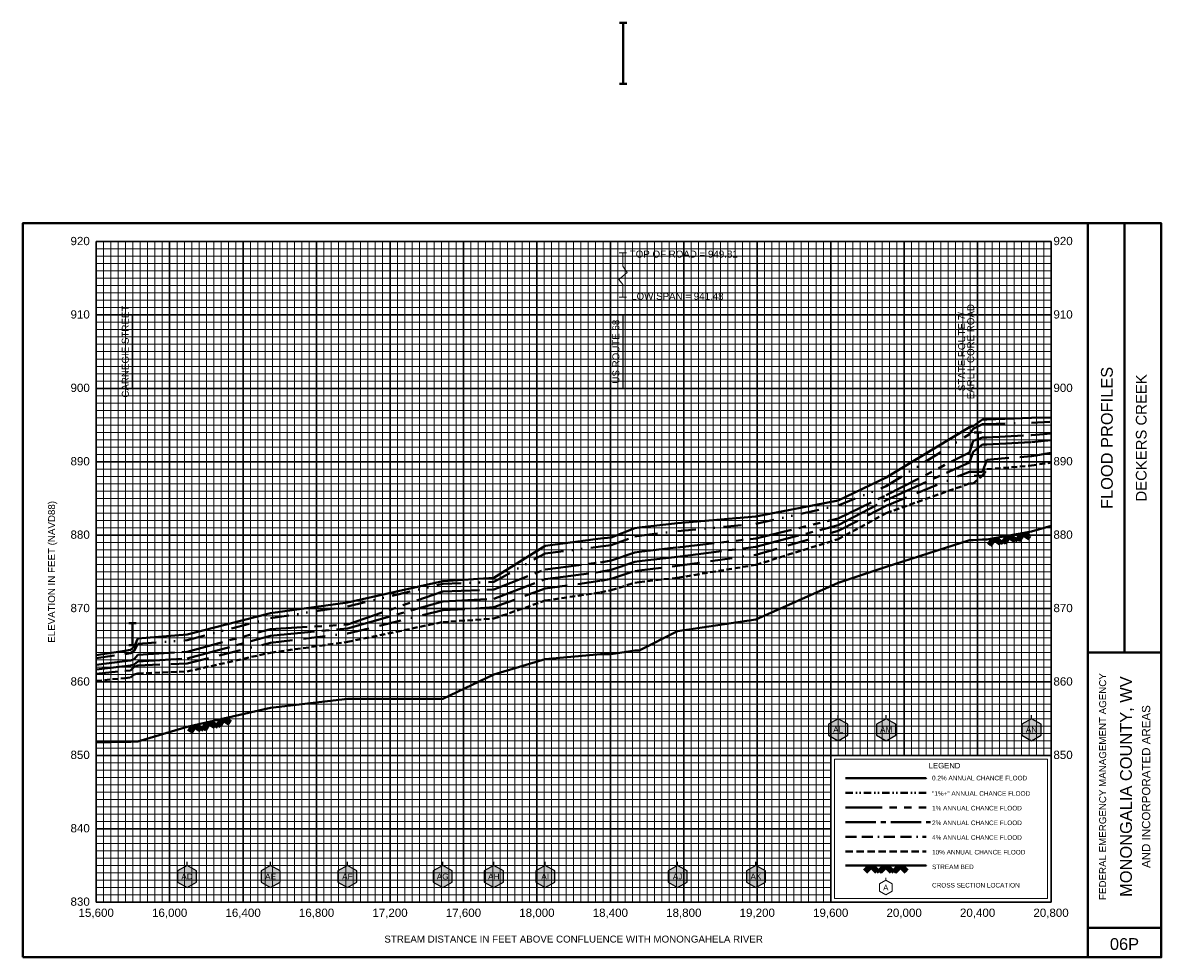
# Model space of a CAD drawing. Extents: x -400 to 37800, y -200 to 12400.
# Tile 6 of 7: x 23600 to 29800, y -200 to 4892. Entities that reach past the tile are written whole.
import ezdxf
from ezdxf.enums import TextEntityAlignment as Align

# ---------------------------------------------------------------- set-up
doc = ezdxf.new("R2010")
doc.units = 0
doc.header["$LTSCALE"] = 400
for name, pattern in [('BORDERX2', [3.5, 1, -0.5, 1, -0.5, 0, -0.5]), ('CENTER2', [1.125, 0.75, -0.125, 0.125, -0.125]), ('DIVIDE', [1.25, 0.5, -0.25, 0, -0.25, 0, -0.25]), ('HIDDEN', [0.375, 0.25, -0.125]), ('PHANTOM2', [1.25, 0.625, -0.125, 0.125, -0.125, 0.125, -0.125])]:
    doc.linetypes.add(name, pattern=pattern)
for name, color, linetype, lineweight in [('BORDERLINE', 7, 'Continuous', 40), ('BRIDGE', 7, 'Continuous', 40), ('GRID_MAJOR', 7, 'Continuous', 30), ('GRID_MINOR', 7, 'Continuous', 5), ('GRIDS', 7, 'Continuous', 20), ('INLINEWEIR', 7, 'Continuous', 20), ('LEGEND_BOX', 7, 'Continuous', 20), ('LEGEND_XSEC', 7, 'Continuous', 20), ('ROCK', 5, 'Continuous', 40), ('STREAM', 5, 'Continuous', 40), ('TEXT', 7, 'Continuous', 25), ('WS10', 6, 'HIDDEN', 40), ('WS100', 2, 'PHANTOM2', 40), ('WS1PLUS', 1, 'DIVIDE', 40), ('WS25', 14, 'BORDERX2', 40), ('WS50', 143, 'CENTER2', 40), ('WS500', 4, 'Continuous', 40), ('XSEC', 7, 'Continuous', 25), ('XSECTEXTLINE', 7, 'Continuous', 25)]:
    doc.layers.add(name, color=color, linetype=linetype, lineweight=lineweight)
doc.styles.get("Standard").update_dxf_attribs({"font": 'Arial', "height": 40})

# ---------------------------------------------------------------- blocks, each defined once
blk = doc.blocks.new('BORDER')
at = {"layer": 'BORDERLINE', "transparency": 33554687}
blk.add_line((14, 3.4), (14, 9.25), dxfattribs=at)
blk.add_lwpolyline([(-1, -0.75), (14.5, -0.75), (14.5, 9.25), (-1, 9.25), (-1, -0.75)], close=True, dxfattribs=at)
for points in [[(13.5, -0.75), (13.5, 9.25)], [(13.5, 3.4), (14.5, 3.4)], [(13.5, -0.35), (14.5, -0.35)]]:
    blk.add_lwpolyline(points, dxfattribs=at)
at = {"layer": 'GRID_MAJOR', "linetype": 'Continuous', "transparency": 33554687}
for p, q in [((11, 2), (11, 9)), ((12, 2), (12, 9))]:
    blk.add_line(p, q, dxfattribs=at)
at = {"layer": 'GRID_MAJOR', "transparency": 33554687}
blk.add_line((0, 1), (10, 1), dxfattribs=at)
for points in [[(0, 0), (0, 9)], [(0, 9), (13, 9)], [(1, 0), (1, 9)], [(2, 0), (2, 9)], [(3, 0), (3, 9)], [(4, 0), (4, 9)], [(5, 0), (5, 9)], [(6, 0), (6, 9)], [(7, 0), (7, 9)], [(8, 0), (8, 9)], [(9, 0), (9, 9)], [(10, 0), (10, 9)], [(13, 0), (13, 9)], [(0, 7), (13, 7)], [(0, 6), (13, 6)], [(0, 5), (13, 5)], [(0, 4), (13, 4)], [(0, 3), (13, 3)], [(0, 2), (13, 2)], [(0, 0), (13, 0)]]:
    blk.add_lwpolyline(points, dxfattribs=at)
at = {"layer": 'GRID_MAJOR', "linetype": 'Continuous', "transparency": 33554687}
blk.add_lwpolyline([(0, 8), (13, 8)], dxfattribs=at)
at = {"layer": 'GRID_MINOR', "color": 8, "linetype": 'Continuous', "transparency": 33554687}
for points in [[(0.1, 0), (0.1, 9)], [(0.2, 0), (0.2, 9)], [(0.3, 0), (0.3, 9)], [(0.4, 0), (0.4, 9)], [(0.5, 0), (0.5, 9)], [(0.6, 0), (0.6, 9)], [(0.7, 0), (0.7, 9)], [(0.8, 0), (0.8, 9)], [(0.9, 0), (0.9, 9)], [(1.1, 0), (1.1, 9)], [(1.2, 0), (1.2, 9)], [(1.3, 0), (1.3, 9)], [(1.4, 0), (1.4, 9)], [(1.5, 0), (1.5, 9)], [(1.6, 0), (1.6, 9)], [(1.7, 0), (1.7, 9)], [(1.8, 0), (1.8, 9)], [(1.9, 0), (1.9, 9)], [(2.1, 0), (2.1, 9)], [(2.2, 0), (2.2, 9)], [(2.3, 0), (2.3, 9)], [(2.4, 0), (2.4, 9)], [(2.5, 0), (2.5, 9)], [(2.6, 0), (2.6, 9)], [(2.7, 0), (2.7, 9)], [(2.8, 0), (2.8, 9)], [(2.9, 0), (2.9, 9)], [(3.1, 0), (3.1, 9)], [(3.2, 0), (3.2, 9)], [(3.3, 0), (3.3, 9)], [(3.4, 0), (3.4, 9)], [(3.5, 0), (3.5, 9)], [(3.6, 0), (3.6, 9)], [(3.7, 0), (3.7, 9)], [(3.8, 0), (3.8, 9)], [(3.9, 0), (3.9, 9)], [(4.1, 0), (4.1, 9)], [(4.2, 0), (4.2, 9)], [(4.3, 0), (4.3, 9)], [(4.4, 0), (4.4, 9)], [(4.5, 0), (4.5, 9)], [(4.6, 0), (4.6, 9)], [(4.7, 0), (4.7, 9)], [(4.8, 0), (4.8, 9)], [(4.9, 0), (4.9, 9)], [(5.1, 0), (5.1, 9)], [(5.2, 0), (5.2, 9)], [(5.3, 0), (5.3, 9)], [(5.4, 0), (5.4, 9)], [(5.5, 0), (5.5, 9)], [(5.6, 0), (5.6, 9)], [(5.7, 0), (5.7, 9)], [(5.8, 0), (5.8, 9)], [(5.9, 0), (5.9, 9)], [(6.1, 0), (6.1, 9)], [(6.2, 0), (6.2, 9)], [(6.3, 0), (6.3, 9)], [(6.4, 0), (6.4, 9)], [(6.5, 0), (6.5, 9)], [(6.6, 0), (6.6, 9)], [(6.7, 0), (6.7, 9)], [(6.8, 0), (6.8, 9)], [(6.9, 0), (6.9, 9)], [(7.1, 0), (7.1, 9)], [(7.2, 0), (7.2, 9)], [(7.3, 0), (7.3, 9)], [(7.4, 0), (7.4, 9)], [(7.5, 0), (7.5, 9)], [(7.6, 0), (7.6, 9)], [(7.7, 0), (7.7, 9)], [(7.8, 0), (7.8, 9)], [(7.9, 0), (7.9, 9)], [(8.1, 0), (8.1, 9)], [(8.2, 0), (8.2, 9)], [(8.3, 0), (8.3, 9)], [(8.4, 0), (8.4, 9)], [(8.5, 0), (8.5, 9)], [(8.6, 0), (8.6, 9)], [(8.7, 0), (8.7, 9)], [(8.8, 0), (8.8, 9)], [(8.9, 0), (8.9, 9)], [(9.1, 0), (9.1, 9)], [(9.2, 0), (9.2, 9)], [(9.3, 0), (9.3, 9)], [(9.4, 0), (9.4, 9)], [(9.5, 0), (9.5, 9)], [(9.6, 0), (9.6, 9)], [(9.7, 0), (9.7, 9)], [(9.8, 0), (9.8, 9)], [(9.9, 0), (9.9, 9)], [(10.1, 2), (10.1, 9)], [(10.2, 2), (10.2, 9)], [(10.3, 2), (10.3, 9)], [(10.4, 2), (10.4, 9)], [(10.5, 2), (10.5, 9)], [(10.6, 2), (10.6, 9)], [(10.7, 2), (10.7, 9)], [(10.8, 2), (10.8, 9)], [(10.9, 2), (10.9, 9)], [(11.1, 2), (11.1, 9)], [(11.2, 2), (11.2, 9)], [(11.3, 2), (11.3, 9)], [(11.4, 2), (11.4, 9)], [(11.5, 2), (11.5, 9)], [(11.6, 2), (11.6, 9)], [(11.7, 2), (11.7, 9)], [(11.8, 2), (11.8, 9)], [(11.9, 2), (11.9, 9)], [(12.1, 2), (12.1, 9)], [(12.2, 2), (12.2, 9)], [(12.3, 2), (12.3, 9)], [(12.4, 2), (12.4, 9)], [(12.5, 2), (12.5, 9)], [(12.6, 2), (12.6, 9)], [(12.7, 2), (12.7, 9)], [(12.8, 2), (12.8, 9)], [(12.9, 2), (12.9, 9)], [(0, 8.9), (13, 8.9)], [(0, 8.8), (13, 8.8)], [(0, 8.7), (13, 8.7)], [(0, 8.6), (13, 8.6)], [(0, 8.5), (13, 8.5)], [(0, 8.4), (13, 8.4)], [(0, 8.3), (13, 8.3)], [(0, 8.2), (13, 8.2)], [(0, 8.1), (13, 8.1)], [(0, 7.9), (13, 7.9)], [(0, 7.8), (13, 7.8)], [(0, 7.7), (13, 7.7)], [(0, 7.6), (13, 7.6)], [(0, 7.5), (13, 7.5)], [(0, 7.4), (13, 7.4)], [(0, 7.3), (13, 7.3)], [(0, 7.2), (13, 7.2)], [(0, 7.1), (13, 7.1)], [(0, 6.9), (13, 6.9)], [(0, 6.8), (13, 6.8)], [(0, 6.7), (13, 6.7)], [(0, 6.6), (13, 6.6)], [(0, 6.5), (13, 6.5)], [(0, 6.4), (13, 6.4)], [(0, 6.3), (13, 6.3)], [(0, 6.2), (13, 6.2)], [(0, 6.1), (13, 6.1)], [(0, 5.9), (13, 5.9)], [(0, 5.8), (13, 5.8)], [(0, 5.7), (13, 5.7)], [(0, 5.6), (13, 5.6)], [(0, 5.5), (13, 5.5)], [(0, 5.4), (13, 5.4)], [(0, 5.3), (13, 5.3)], [(0, 5.2), (13, 5.2)], [(0, 5.1), (13, 5.1)], [(0, 4.9), (13, 4.9)], [(0, 4.8), (13, 4.8)], [(0, 4.7), (13, 4.7)], [(0, 4.6), (13, 4.6)], [(0, 4.5), (13, 4.5)], [(0, 4.4), (13, 4.4)], [(0, 4.3), (13, 4.3)], [(0, 4.2), (13, 4.2)], [(0, 4.1), (13, 4.1)], [(0, 3.9), (13, 3.9)], [(0, 3.8), (13, 3.8)], [(0, 3.7), (13, 3.7)], [(0, 3.6), (13, 3.6)], [(0, 3.5), (13, 3.5)], [(0, 3.4), (13, 3.4)], [(0, 3.3), (13, 3.3)], [(0, 3.2), (13, 3.2)], [(0, 3.1), (13, 3.1)], [(0, 2.9), (13, 2.9)], [(0, 2.8), (13, 2.8)], [(0, 2.7), (13, 2.7)], [(0, 2.6), (13, 2.6)], [(0, 2.5), (13, 2.5)], [(0, 2.4), (13, 2.4)], [(0, 2.3), (13, 2.3)], [(0, 2.2), (13, 2.2)], [(0, 2.1), (13, 2.1)], [(0, 1.9), (10, 1.9)], [(0, 1.8), (10, 1.8)], [(0, 1.7), (10, 1.7)], [(0, 1.6), (10, 1.6)], [(0, 1.5), (10, 1.5)], [(0, 1.4), (10, 1.4)], [(0, 1.3), (10, 1.3)], [(0, 1.2), (10, 1.2)], [(0, 1.1), (10, 1.1)], [(0, 0.9), (10, 0.9)], [(0, 0.8), (10, 0.8)], [(0, 0.7), (10, 0.7)], [(0, 0.6), (10, 0.6)], [(0, 0.5), (10, 0.5)], [(0, 0.4), (10, 0.4)], [(0, 0.3), (10, 0.3)], [(0, 0.2), (10, 0.2)], [(0, 0.1), (10, 0.1)]]:
    blk.add_lwpolyline(points, dxfattribs=at)
blk = doc.blocks.new('ROCK', base_point=(0.312992, 0.001282))
at = {"layer": 'ROCK', "color": 5, "transparency": 33554687}
for p, q in [((0.375301, 0.001282), (0.312992, -0.061027)), ((0.412987, 0.001282), (0.331835, -0.07987)), ((0.450728, 0.001282), (0.350678, -0.098768)), ((0.450728, 0.001282), (0.550778, -0.098768)), ((0.575401, 0.001282), (0.513092, -0.061027)), ((0.613087, 0.001282), (0.531935, -0.07987)), ((0.650828, 0.001282), (0.550778, -0.098768)), ((0.650828, 0.001282), (0.750878, -0.098768)), ((0.775501, 0.001282), (0.713192, -0.061027)), ((0.813187, 0.001282), (0.732035, -0.07987)), ((0.850928, 0.001282), (0.750878, -0.098768)), ((0.850928, 0.001282), (0.913234, -0.06103)), ((0.413042, -0.036404), (0.475407, -0.098768)), ((0.431885, -0.017561), (0.513092, -0.098768)), ((0.613142, -0.036404), (0.675507, -0.098768)), ((0.631985, -0.017561), (0.713192, -0.098768)), ((0.813242, -0.036404), (0.875607, -0.098768)), ((0.832085, -0.017561), (0.895905, -0.08317))]:
    blk.add_line(p, q, dxfattribs=at)
blk = doc.blocks.new('BAR')
at = {"layer": 'BRIDGE', "color": 1, "transparency": 33554687}
blk.add_line((-0.05, 0), (0.05, 0), dxfattribs=at)

msp = doc.modelspace()

# ---------------------------------------------------------------- hatches: boundary and pattern name
at = {"layer": 'XSEC', "linetype": 'Continuous'}
for points in [[(28040.6, 1100), (27988.6, 1070), (27988.6, 1010), (28040.6, 980), (28092.5, 1010), (28092.5, 1070)], [(28302.2, 1100), (28250.3, 1070), (28250.3, 1010), (28302.2, 980), (28354.2, 1010), (28354.2, 1070)], [(29093.5, 1100), (29041.5, 1070), (29041.5, 1010), (29093.5, 980), (29145.5, 1010), (29145.5, 1070)], [(24494.7, 300), (24442.7, 270), (24442.7, 210), (24494.7, 180), (24546.6, 210), (24546.6, 270)], [(24949.5, 300), (24897.5, 270), (24897.5, 210), (24949.5, 180), (25001.4, 210), (25001.4, 270)], [(25368.1, 300), (25316.1, 270), (25316.1, 210), (25368.1, 180), (25420, 210), (25420, 270)], [(25886.9, 300), (25834.9, 270), (25834.9, 210), (25886.9, 180), (25938.8, 210), (25938.8, 270)], [(26165.3, 300), (26113.3, 270), (26113.3, 210), (26165.3, 180), (26217.2, 210), (26217.2, 270)], [(26445.2, 300), (26393.3, 270), (26393.3, 210), (26445.2, 180), (26497.2, 210), (26497.2, 270)], [(27166.4, 300), (27114.4, 270), (27114.4, 210), (27166.4, 180), (27218.4, 210), (27218.4, 270)], [(27592.9, 300), (27541, 270), (27541, 210), (27592.9, 180), (27644.9, 210), (27644.9, 270)]]:
    msp.add_hatch(color=255, dxfattribs=at).paths.add_polyline_path(points, flags=0)

# ---------------------------------------------------------------- linework, layer by layer
at = {"layer": 'BRIDGE', "color": 1, "transparency": 33554687}
for p, q in [((26869, 4559.1), (26869, 4892.3)), ((28801.6, 2424), (28801.6, 2660)), ((24197.4, 1500), (24197.4, 1620))]:
    msp.add_line(p, q, dxfattribs=at)
at = {"layer": 'INLINEWEIR', "color": 3, "transparency": 33554687}
msp.add_lwpolyline([(26847.9, 3397.8), (26887.9, 3397.8), (26867.9, 3397.8), (26868, 3465.9), (26845.7, 3493), (26891.9, 3531.5), (26867.2, 3565.5), (26867.9, 3637.8), (26847.9, 3637.8), (26887.9, 3637.8), (26888.1, 3637.8)], dxfattribs=at)
at = {"layer": 'LEGEND_BOX', "color": 0, "ltscale": 0.8, "transparency": 33554687}
msp.add_lwpolyline([(28020, 880), (28020, 120), (29180, 120), (29180, 880), (28020, 880), (28020, 880)], dxfattribs=at)
at = {"layer": 'LEGEND_XSEC', "color": 0, "transparency": 33554687}
msp.add_lwpolyline([(28300, 220), (28265.4, 200), (28265.4, 160), (28300, 140), (28334.6, 160), (28334.6, 200), (28300, 220), (28300, 232), (28300, 232)], dxfattribs=at)
at = {"layer": 'STREAM', "color": 5, "transparency": 33554687}
msp.add_lwpolyline([(24000, 969.9), (24155.6, 973.6), (24187.2, 973.6), (24207.5, 976), (24227.1, 976), (24494.7, 1056), (24949.5, 1160), (25368.1, 1208), (25886.9, 1208), (26165.3, 1340), (26445.2, 1424), (26745.9, 1452), (26804.5, 1452), (26933.5, 1472), (26957.2, 1472), (27166.4, 1576), (27592.9, 1640), (28040.6, 1840), (28302.2, 1928), (28755.3, 2072), (28776.6, 2072), (28826.6, 2076), (28850.6, 2076), (29093.5, 2120), (29200, 2151.5), (29200, 2151.5)], dxfattribs=at)
at = {"layer": 'STREAM', "color": 5, "ltscale": 0.4, "transparency": 33554687}
msp.add_lwpolyline([(28080, 300), (28520, 300), (28520, 300)], dxfattribs=at)
at = {"layer": 'WS10', "color": 6, "ltscale": 0.3, "transparency": 33554687}
msp.add_lwpolyline([(24000, 1305.7), (24155.6, 1321.6), (24187.2, 1323.8), (24207.5, 1341.5), (24227.1, 1346.7), (24494.7, 1357.1), (24949.5, 1459.5), (25368.1, 1518.4), (25886.9, 1626.3), (26165.3, 1645.4), (26445.2, 1743.3), (26745.9, 1788), (26804.5, 1800.3), (26933.5, 1840.2), (26957.2, 1843.5), (27166.4, 1868.3), (27592.9, 1938.6), (28040.6, 2078.2), (28302.2, 2220.2), (28755.3, 2381.5), (28776.6, 2381.5), (28826.6, 2424), (28850.6, 2459.5), (29093.5, 2479), (29200, 2496), (29200, 2496)], dxfattribs=at)
at = {"layer": 'WS10', "color": 6, "ltscale": 0.4, "transparency": 33554687}
msp.add_lwpolyline([(28080, 376), (28520, 376), (28520, 376)], dxfattribs=at)
at = {"layer": 'WS100', "color": 2, "ltscale": 0.8, "transparency": 33554687}
for points in [[(24000, 1393.7), (24155.6, 1412.9), (24187.2, 1417.2), (24207.5, 1424), (24227.1, 1447.6), (24494.7, 1464.1), (24949.5, 1588.1), (25368.1, 1612.7), (25886.9, 1792.9), (26165.3, 1803.2), (26445.2, 1913.4), (26745.9, 1951.5), (26804.5, 1961.7), (26933.5, 2005.6), (26957.2, 2008.9), (27166.4, 2033.4), (27592.9, 2082.2), (28040.6, 2191.4), (28302.2, 2317.6), (28755.3, 2551.1), (28776.6, 2614.1), (28826.6, 2632.2), (28850.6, 2632.2), (29093.5, 2645), (29200, 2653.6), (29200, 2653.6)], [(28080, 616), (28520, 616), (28520, 616)]]:
    msp.add_lwpolyline(points, dxfattribs=at)
at = {"layer": 'WS1PLUS', "color": 1, "ltscale": 0.5, "transparency": 33554687}
msp.add_lwpolyline([(24000, 1430.4), (24155.6, 1451.1), (24187.2, 1456.7), (24207.5, 1469.4), (24227.1, 1507.1), (24494.7, 1527.5), (24949.5, 1647.5), (25368.1, 1712.2), (25886.9, 1834.8), (26165.3, 1845.2), (26445.2, 2000.6), (26745.9, 2038.2), (26804.5, 2045.9), (26933.5, 2093.6), (26957.2, 2097.1), (27166.4, 2121.3), (27592.9, 2161.9), (28040.6, 2262.1), (28302.2, 2366.9), (28755.3, 2650.5), (28776.6, 2680.2), (28826.6, 2704.4), (28850.6, 2704.4), (29093.5, 2712.9), (29200, 2717), (29200, 2717)], dxfattribs=at)
at = {"layer": 'WS1PLUS', "color": 1, "ltscale": 0.2, "transparency": 33554687}
msp.add_lwpolyline([(28080, 696), (28520, 696), (28520, 696)], dxfattribs=at)
at = {"layer": 'WS25', "color": 14, "ltscale": 0.3, "transparency": 33554687}
msp.add_lwpolyline([(24000, 1343.9), (24155.6, 1360.5), (24187.2, 1363.2), (24207.5, 1382.2), (24227.1, 1390.1), (24494.7, 1401.4), (24949.5, 1512.8), (25368.1, 1563.5), (25886.9, 1690.7), (26165.3, 1706.8), (26445.2, 1809.2), (26745.9, 1850.8), (26804.5, 1862.6), (26933.5, 1904.2), (26957.2, 1907.5), (27166.4, 1932.1), (27592.9, 1992.9), (28040.6, 2123), (28302.2, 2259.8), (28755.3, 2445.4), (28776.6, 2445.4), (28826.6, 2445.4), (28850.6, 2511.1), (29093.5, 2531.2), (29200, 2548.3), (29200, 2548.3)], dxfattribs=at)
at = {"layer": 'WS25', "color": 14, "ltscale": 0.15, "transparency": 33554687}
msp.add_lwpolyline([(28080, 456), (28520, 456), (28520, 456)], dxfattribs=at)
at = {"layer": 'WS50', "color": 143, "ltscale": 0.8, "transparency": 33554687}
msp.add_lwpolyline([(24000, 1368.2), (24155.6, 1386.7), (24187.2, 1390.5), (24207.5, 1394.9), (24227.1, 1412.3), (24494.7, 1427.1), (24949.5, 1551.8), (25368.1, 1591.3), (25886.9, 1739.3), (26165.3, 1753.1), (26445.2, 1860.6), (26745.9, 1900.3), (26804.5, 1911.7), (26933.5, 1954.4), (26957.2, 1957.7), (27166.4, 1982.1), (27592.9, 2036.6), (28040.6, 2154.3), (28302.2, 2291.1), (28755.3, 2496), (28776.6, 2554), (28826.6, 2593.7), (28850.6, 2593.7), (29093.5, 2607.3), (29200, 2617.3), (29200, 2617.3)], dxfattribs=at)
at = {"layer": 'WS50', "color": 143, "ltscale": 0.55, "transparency": 33554687}
msp.add_lwpolyline([(28080, 536), (28544, 536), (28544, 536)], dxfattribs=at)
at = {"layer": 'WS500', "color": 4, "ltscale": 0.8, "transparency": 33554687}
for points in [[(24000, 1446.5), (24155.6, 1469.1), (24187.2, 1475.4), (24207.5, 1491.2), (24227.1, 1536.7), (24494.7, 1558.7), (24949.5, 1674.9), (25368.1, 1733.6), (25886.9, 1850.2), (26165.3, 1867.1), (26445.2, 2041.6), (26745.9, 2081.3), (26804.5, 2087.3), (26933.5, 2137.3), (26957.2, 2141.1), (27166.4, 2164.6), (27592.9, 2201.3), (28040.6, 2288.8), (28302.2, 2413.6), (28755.3, 2688.2), (28776.6, 2694.9), (28826.6, 2730.2), (28850.6, 2730.2), (29093.5, 2738.8), (29200, 2741.7), (29200, 2741.7)], [(28080, 776), (28520, 776), (28520, 776)]]:
    msp.add_lwpolyline(points, dxfattribs=at)
at = {"layer": 'XSEC', "color": 0, "transparency": 33554687}
for points in [[(28040.6, 1100), (27988.6, 1070), (27988.6, 1010), (28040.6, 980), (28092.5, 1010), (28092.5, 1070), (28040.6, 1100), (28040.6, 1120), (28040.6, 1120)], [(28302.2, 1100), (28250.3, 1070), (28250.3, 1010), (28302.2, 980), (28354.2, 1010), (28354.2, 1070), (28302.2, 1100), (28302.2, 1120), (28302.2, 1120)], [(29093.5, 1100), (29041.5, 1070), (29041.5, 1010), (29093.5, 980), (29145.5, 1010), (29145.5, 1070), (29093.5, 1100), (29093.5, 1120), (29093.5, 1120)], [(28040.6, 1100), (27988.6, 1070), (27988.6, 1010), (28040.6, 980), (28092.5, 1010), (28092.5, 1070), (28040.6, 1100)], [(28302.2, 1100), (28250.3, 1070), (28250.3, 1010), (28302.2, 980), (28354.2, 1010), (28354.2, 1070), (28302.2, 1100)], [(29093.5, 1100), (29041.5, 1070), (29041.5, 1010), (29093.5, 980), (29145.5, 1010), (29145.5, 1070), (29093.5, 1100)], [(24494.7, 300), (24442.7, 270), (24442.7, 210), (24494.7, 180), (24546.6, 210), (24546.6, 270), (24494.7, 300), (24494.7, 320), (24494.7, 320)], [(24949.5, 300), (24897.5, 270), (24897.5, 210), (24949.5, 180), (25001.4, 210), (25001.4, 270), (24949.5, 300), (24949.5, 320), (24949.5, 320)], [(25368.1, 300), (25316.1, 270), (25316.1, 210), (25368.1, 180), (25420, 210), (25420, 270), (25368.1, 300), (25368.1, 320), (25368.1, 320)], [(25886.9, 300), (25834.9, 270), (25834.9, 210), (25886.9, 180), (25938.8, 210), (25938.8, 270), (25886.9, 300), (25886.9, 320), (25886.9, 320)], [(26165.3, 300), (26113.3, 270), (26113.3, 210), (26165.3, 180), (26217.2, 210), (26217.2, 270), (26165.3, 300), (26165.3, 320), (26165.3, 320)], [(26445.2, 300), (26393.3, 270), (26393.3, 210), (26445.2, 180), (26497.2, 210), (26497.2, 270), (26445.2, 300), (26445.2, 320), (26445.2, 320)], [(27166.4, 300), (27114.4, 270), (27114.4, 210), (27166.4, 180), (27218.4, 210), (27218.4, 270), (27166.4, 300), (27166.4, 320), (27166.4, 320)], [(27592.9, 300), (27541, 270), (27541, 210), (27592.9, 180), (27644.9, 210), (27644.9, 270), (27592.9, 300), (27592.9, 320), (27592.9, 320)], [(24494.7, 300), (24442.7, 270), (24442.7, 210), (24494.7, 180), (24546.6, 210), (24546.6, 270), (24494.7, 300)], [(24949.5, 300), (24897.5, 270), (24897.5, 210), (24949.5, 180), (25001.4, 210), (25001.4, 270), (24949.5, 300)], [(25368.1, 300), (25316.1, 270), (25316.1, 210), (25368.1, 180), (25420, 210), (25420, 270), (25368.1, 300)], [(25886.9, 300), (25834.9, 270), (25834.9, 210), (25886.9, 180), (25938.8, 210), (25938.8, 270), (25886.9, 300)], [(26165.3, 300), (26113.3, 270), (26113.3, 210), (26165.3, 180), (26217.2, 210), (26217.2, 270), (26165.3, 300)], [(26445.2, 300), (26393.3, 270), (26393.3, 210), (26445.2, 180), (26497.2, 210), (26497.2, 270), (26445.2, 300)], [(27166.4, 300), (27114.4, 270), (27114.4, 210), (27166.4, 180), (27218.4, 210), (27218.4, 270), (27166.4, 300)], [(27592.9, 300), (27541, 270), (27541, 210), (27592.9, 180), (27644.9, 210), (27644.9, 270), (27592.9, 300)]]:
    msp.add_lwpolyline(points, dxfattribs=at)
at = {"layer": 'XSECTEXTLINE', "color": 0, "transparency": 33554687}
for points in [[(24197.4, 2900), (24197.4, 3300), (24197.4, 3300)], [(26869, 2900), (26869, 3300), (26869, 3300)], [(28801.6, 2900), (28801.6, 3300), (28801.6, 3300)]]:
    msp.add_lwpolyline(points, dxfattribs=at)

# ---------------------------------------------------------------- block references
at = {"layer": 'BRIDGE', "transparency": 33554687, "xscale": 400, "yscale": 400, "zscale": 400}
for p in [(26869, 4892.3), (26869, 4559.1), (28801.6, 2660), (28801.6, 2424), (24197.4, 1620), (24197.4, 1500)]:
    msp.add_blockref('BAR', p, dxfattribs=at)
at = {"layer": 'GRIDS', "transparency": 33554687, "xscale": 400, "yscale": 400, "zscale": 400}
msp.add_blockref('BORDER', (24000, 100), dxfattribs=at)
at = {"layer": 'ROCK', "color": 5, "transparency": 33554687, "xscale": 400, "yscale": 400, "zscale": 400}
for p, rotation in [((28850.6, 2076), 10.26781), ((24494.7, 1056), 12.87986)]:
    msp.add_blockref('ROCK', p, dxfattribs=dict(at, rotation=rotation))
msp.add_blockref('ROCK', (28180, 300), dxfattribs=at)

# ---------------------------------------------------------------- texts
at = {"layer": 'TEXT', "color": 0, "transparency": 33554687}
for s, p in [('920', (23965, 3680.5)), ('910', (23965, 3280.5)), ('900', (23965, 2880.5)), ('890', (23965, 2480.5)), ('880', (23965, 2080.5)), ('870', (23965, 1680.5)), ('860', (23965, 1280.5)), ('850', (23965, 880.5)), ('840', (23965, 480.5)), ('830', (23965, 80.5))]:
    msp.add_text(s, height=45, dxfattribs=at).set_placement(p, align=Align.RIGHT)
for s, p in [('920', (29213, 3680.5)), ('910', (29213, 3280.5)), ('900', (29213, 2880.5)), ('890', (29213, 2480.5)), ('880', (29213, 2080.5)), ('870', (29213, 1680.5)), ('860', (29213, 1280.5)), ('850', (29213, 880.5))]:
    msp.add_text(s, height=45, dxfattribs=at).set_placement(p)
at = {"layer": 'TEXT', "transparency": 33554687}
for s, height, p in [('TOP OF ROAD = 949.81', 38, (27199.8, 3612.7)), ('LOW SPAN = 941.48', 38, (27164.9, 3382.8)), ('15,600', 45, (24000, 20)), ('16,000', 45, (24400, 20)), ('16,400', 45, (24800, 20)), ('16,800', 45, (25200, 20)), ('17,200', 45, (25600, 20)), ('17,600', 45, (26000, 20)), ('18,000', 45, (26400, 20)), ('18,400', 45, (26800, 20)), ('18,800', 45, (27200, 20)), ('19,200', 45, (27600, 20)), ('19,600', 45, (28000, 20)), ('20,000', 45, (28400, 20)), ('20,400', 45, (28800, 20)), ('20,800', 45, (29200, 20)), ('STREAM DISTANCE IN FEET ABOVE CONFLUENCE WITH MONONGAHELA RIVER', 38, (26600, -120)), ('06P', 64, (29600, -160))]:
    msp.add_text(s, height=height, dxfattribs=at).set_placement(p, align=Align.CENTER)
for s, height, p in [('CARNEGIE STREET', 38, (24177.4, 3100)), ('STATE ROUTE 7/', 38, (28732, 3100)), ('EARL L CORE ROAD', 38, (28781.6, 3100)), ('US ROUTE 68', 38, (26849, 3100)), ('FLOOD PROFILES', 64, (29536, 2630)), ('DECKERS CREEK', 58, (29720, 2630)), ('ELEVATION IN FEET (NAVD88)', 38, (23776, 1900)), ('FEDERAL EMERGENCY MANAGEMENT AGENCY', 38, (29500, 730)), ('MONONGALIA COUNTY, WV', 64, (29640, 730)), ('AND INCORPORATED AREAS', 45, (29740, 730))]:
    msp.add_text(s, height=height, rotation=90, dxfattribs=at).set_placement(p, align=Align.CENTER)
at = {"layer": 'TEXT', "color": 1, "transparency": 33554687}
for s, p in [('AL', (28040.6, 1040)), ('AM', (28302.2, 1040)), ('AN', (29093.5, 1040)), ('AD', (24494.7, 240)), ('AE', (24949.5, 240)), ('AF', (25368.1, 240)), ('AG', (25886.9, 240)), ('AH', (26165.3, 240)), ('AI', (26445.2, 240)), ('AJ', (27166.4, 240)), ('AK', (27592.9, 240))]:
    msp.add_text(s, height=32, dxfattribs=at).set_placement(p, align=Align.MIDDLE)
at = {"layer": 'TEXT', "transparency": 33554687}
msp.add_text('LEGEND', height=30, dxfattribs=at).set_placement((28620, 820), align=Align.BOTTOM_CENTER)
for s, p in [('0.2% ANNUAL CHANCE FLOOD', (28552, 764)), ('"1%+" ANNUAL CHANCE FLOOD', (28552, 680)), ('1% ANNUAL CHANCE FLOOD', (28552, 600)), ('2% ANNUAL CHANCE FLOOD', (28552, 520)), ('4% ANNUAL CHANCE FLOOD', (28552, 440)), ('10% ANNUAL CHANCE FLOOD', (28552, 360)), ('STREAM BED', (28552, 280)), ('CROSS SECTION LOCATION', (28552, 180))]:
    msp.add_text(s, height=25, dxfattribs=at).set_placement(p)
msp.add_text('A', height=30, dxfattribs=at).set_placement((28300, 180), align=Align.MIDDLE)

doc.saveas('drawing.dxf')
